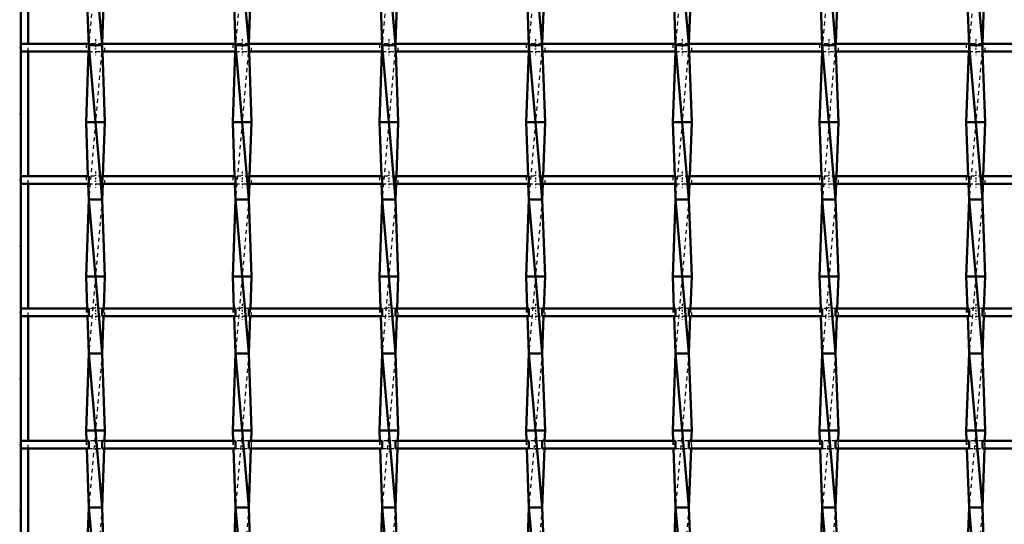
# Model space of a CAD drawing. Header units: millimetres. Extents: x -596 to 532, y -500 to 878.
# Tile 8 of 13: x -248 to 7, y 14 to 145. Entities that reach past the tile are written whole.
import ezdxf

# ---------------------------------------------------------------- set-up
doc = ezdxf.new("R2010")
doc.units = ezdxf.units.MM
doc.linetypes.add('Center', pattern=[1.5, 0.45, -0.5, 0.05, -0.5])
doc.linetypes.add('Dashed', pattern=[2, 1, -1])
for name, color, linetype, lineweight in [('2d ConnectionPoints', 7, 'Continuous', 50), ('AM_0', 7, 'Continuous', 50), ('AM_5', 3, 'Continuous', 25), ('AM_7', 7, 'Center', 25), ('AM_9', 6, 'Dashed', 25)]:
    doc.layers.add(name, color=color, linetype=linetype, lineweight=lineweight)
doc.dimstyles.new('ISO-25', dxfattribs={"dimtxt": 2.5, "dimasz": 2.5, "dimexe": 1.25, "dimexo": 0.625, "dimtad": 1, "dimtxsty": 'Standard', "dimcen": 2.5, "dimadec": 0, "dimazin": 0, "dimtfac": 1, "dimtmove": 0, "dimatfit": 3, "dimfxl": 1, "dimarcsym": 0})

# ---------------------------------------------------------------- blocks, each defined once
blk = doc.blocks.new('3_wwc56b8xnlzvjf3p20iw2rz7n________0_in_LSSP2303438211500100035010_4')
at = {"layer": 'AM_0'}
for p, q in [((-230.33, 178), (-226.87, 138)), ((-231.05, 158), (-230.33, 138)), ((-226.15, 158), (-226.86, 138.32)), ((-230.39, 136.32), (-231.05, 118)), ((-226.87, 138), (-230.33, 138)), ((-230.33, 138), (-226.87, 98)), ((-226.81, 136.32), (-226.15, 118)), ((-231.05, 118), (-230.55, 103.99)), ((-226.15, 118), (-231.05, 118)), ((-226.15, 118), (-226.65, 103.99)), ((-230.48, 101.99), (-230.33, 98)), ((-226.72, 101.99), (-226.87, 98)), ((-230.33, 98), (-231.05, 78)), ((-230.33, 98), (-226.87, 58)), ((-226.87, 98), (-230.33, 98)), ((-226.87, 98), (-226.15, 78)), ((-231.05, 78), (-230.75, 69.66)), ((-226.15, 78), (-231.05, 78)), ((-226.15, 78), (-226.45, 69.66)), ((-230.68, 67.66), (-230.33, 58)), ((-226.52, 67.66), (-226.87, 58)), ((-230.33, 58), (-231.05, 38)), ((-226.87, 58), (-230.33, 58)), ((-230.33, 58), (-226.87, 18)), ((-226.87, 58), (-226.15, 38)), ((-231.05, 38), (-230.95, 35.33)), ((-226.15, 38), (-231.05, 38)), ((-226.15, 38), (-226.25, 35.33)), ((-230.88, 33.33), (-230.33, 18)), ((-226.32, 33.33), (-226.87, 18)), ((-230.33, 18), (-230.94, 1)), ((-230.33, 18), (-226.87, -22)), ((-226.87, 18), (-230.33, 18)), ((-226.87, 18), (-226.26, 1))]:
    blk.add_line(p, q, dxfattribs=at)
at = {"layer": 'AM_9'}
for p, q in [((-226.87, 178), (-230.33, 138)), ((-226.86, 138.32), (-226.87, 138)), ((-230.33, 138), (-230.39, 136.32)), ((-226.87, 138), (-230.33, 98)), ((-226.87, 138), (-226.81, 136.32)), ((-230.55, 103.99), (-230.48, 101.99)), ((-226.65, 103.99), (-226.72, 101.99)), ((-226.87, 98), (-230.33, 58)), ((-230.75, 69.66), (-230.68, 67.66)), ((-226.45, 69.66), (-226.52, 67.66)), ((-226.87, 58), (-230.33, 18)), ((-230.95, 35.33), (-230.88, 33.33)), ((-226.25, 35.33), (-226.32, 33.33)), ((-226.87, 18), (-230.33, -22))]:
    blk.add_line(p, q, dxfattribs=at)
blk = doc.blocks.new('4_lnzbcvpnse5bbsbunnzedml8h________0_in_LSSP2303438211500100035010_4')
at = {"layer": 'AM_0'}
for p, q in [((-192.23, 178), (-188.77, 138)), ((-192.95, 158), (-192.23, 138)), ((-188.05, 158), (-188.76, 138.32)), ((-192.29, 136.32), (-192.95, 118)), ((-188.77, 138), (-192.23, 138)), ((-192.23, 138), (-188.77, 98)), ((-188.71, 136.32), (-188.05, 118)), ((-192.95, 118), (-192.45, 103.99)), ((-188.05, 118), (-192.95, 118)), ((-188.05, 118), (-188.55, 103.99)), ((-192.38, 101.99), (-192.23, 98)), ((-188.62, 101.99), (-188.77, 98)), ((-192.23, 98), (-192.95, 78)), ((-188.77, 98), (-192.23, 98)), ((-192.23, 98), (-188.77, 58)), ((-188.77, 98), (-188.05, 78)), ((-192.95, 78), (-192.65, 69.66)), ((-188.05, 78), (-192.95, 78)), ((-188.05, 78), (-188.35, 69.66)), ((-192.58, 67.66), (-192.23, 58)), ((-188.42, 67.66), (-188.77, 58)), ((-192.23, 58), (-192.95, 38)), ((-192.23, 58), (-188.77, 18)), ((-188.77, 58), (-192.23, 58)), ((-188.77, 58), (-188.05, 38)), ((-192.95, 38), (-192.85, 35.33)), ((-188.05, 38), (-192.95, 38)), ((-188.05, 38), (-188.15, 35.33)), ((-192.78, 33.33), (-192.23, 18)), ((-188.22, 33.33), (-188.77, 18)), ((-192.23, 18), (-192.84, 1)), ((-192.23, 18), (-188.77, -22)), ((-188.77, 18), (-192.23, 18)), ((-188.77, 18), (-188.16, 1))]:
    blk.add_line(p, q, dxfattribs=at)
at = {"layer": 'AM_9'}
for p, q in [((-188.77, 178), (-192.23, 138)), ((-188.76, 138.32), (-188.77, 138)), ((-192.23, 138), (-192.29, 136.32)), ((-188.77, 138), (-192.23, 98)), ((-188.77, 138), (-188.71, 136.32)), ((-192.45, 103.99), (-192.38, 101.99)), ((-188.55, 103.99), (-188.62, 101.99)), ((-188.77, 98), (-192.23, 58)), ((-192.65, 69.66), (-192.58, 67.66)), ((-188.35, 69.66), (-188.42, 67.66)), ((-188.77, 58), (-192.23, 18)), ((-192.85, 35.33), (-192.78, 33.33)), ((-188.15, 35.33), (-188.22, 33.33)), ((-188.77, 18), (-192.23, -22))]:
    blk.add_line(p, q, dxfattribs=at)
blk = doc.blocks.new('5_c0e2vuyqri1m581cl8q4z9u3j________0_in_LSSP2303438211500100035010_4')
at = {"layer": 'AM_0'}
for p, q in [((-154.13, 178), (-150.67, 138)), ((-154.85, 158), (-154.13, 138)), ((-149.95, 158), (-150.66, 138.32)), ((-154.19, 136.32), (-154.85, 118)), ((-150.67, 138), (-154.13, 138)), ((-154.13, 138), (-150.67, 98)), ((-150.61, 136.32), (-149.95, 118)), ((-149.95, 118), (-154.85, 118)), ((-154.85, 118), (-154.35, 103.99)), ((-149.95, 118), (-150.45, 103.99)), ((-154.28, 101.99), (-154.13, 98)), ((-150.52, 101.99), (-150.67, 98)), ((-154.13, 98), (-154.85, 78)), ((-154.13, 98), (-150.67, 58)), ((-150.67, 98), (-154.13, 98)), ((-150.67, 98), (-149.95, 78)), ((-154.85, 78), (-154.55, 69.66)), ((-149.95, 78), (-154.85, 78)), ((-149.95, 78), (-150.25, 69.66)), ((-154.48, 67.66), (-154.13, 58)), ((-150.32, 67.66), (-150.67, 58)), ((-154.13, 58), (-154.85, 38)), ((-154.13, 58), (-150.67, 18)), ((-150.67, 58), (-154.13, 58)), ((-150.67, 58), (-149.95, 38)), ((-149.95, 38), (-154.85, 38)), ((-154.85, 38), (-154.75, 35.33)), ((-149.95, 38), (-150.05, 35.33)), ((-154.68, 33.33), (-154.13, 18)), ((-150.12, 33.33), (-150.67, 18)), ((-154.13, 18), (-154.74, 1)), ((-154.13, 18), (-150.67, -22)), ((-150.67, 18), (-154.13, 18)), ((-150.67, 18), (-150.06, 1))]:
    blk.add_line(p, q, dxfattribs=at)
at = {"layer": 'AM_9'}
for p, q in [((-150.67, 178), (-154.13, 138)), ((-150.66, 138.32), (-150.67, 138)), ((-154.13, 138), (-154.19, 136.32)), ((-150.67, 138), (-154.13, 98)), ((-150.67, 138), (-150.61, 136.32)), ((-154.35, 103.99), (-154.28, 101.99)), ((-150.45, 103.99), (-150.52, 101.99)), ((-150.67, 98), (-154.13, 58)), ((-154.55, 69.66), (-154.48, 67.66)), ((-150.25, 69.66), (-150.32, 67.66)), ((-150.67, 58), (-154.13, 18)), ((-154.75, 35.33), (-154.68, 33.33)), ((-150.05, 35.33), (-150.12, 33.33)), ((-150.67, 18), (-154.13, -22))]:
    blk.add_line(p, q, dxfattribs=at)
blk = doc.blocks.new('6_xqwrvxka99fah0wvfdrn8ounh________0_in_LSSP2303438211500100035010_4')
at = {"layer": 'AM_0'}
for p, q in [((-116.03, 178), (-112.57, 138)), ((-116.75, 158), (-116.03, 138)), ((-111.85, 158), (-112.56, 138.32)), ((-116.09, 136.32), (-116.75, 118)), ((-112.57, 138), (-116.03, 138)), ((-116.03, 138), (-112.57, 98)), ((-112.51, 136.32), (-111.85, 118)), ((-111.85, 118), (-116.75, 118)), ((-116.75, 118), (-116.25, 103.99)), ((-111.85, 118), (-112.35, 103.99)), ((-116.18, 101.99), (-116.03, 98)), ((-112.42, 101.99), (-112.57, 98)), ((-116.03, 98), (-116.75, 78)), ((-116.03, 98), (-112.57, 58)), ((-112.57, 98), (-116.03, 98)), ((-112.57, 98), (-111.85, 78)), ((-116.75, 78), (-116.45, 69.66)), ((-111.85, 78), (-116.75, 78)), ((-111.85, 78), (-112.15, 69.66)), ((-116.38, 67.66), (-116.03, 58)), ((-112.22, 67.66), (-112.57, 58)), ((-116.03, 58), (-116.75, 38)), ((-116.03, 58), (-112.57, 18)), ((-112.57, 58), (-116.03, 58)), ((-112.57, 58), (-111.85, 38)), ((-111.85, 38), (-116.75, 38)), ((-116.75, 38), (-116.65, 35.33)), ((-111.85, 38), (-111.95, 35.33)), ((-116.58, 33.33), (-116.03, 18)), ((-112.02, 33.33), (-112.57, 18)), ((-116.03, 18), (-116.64, 1)), ((-116.03, 18), (-112.57, -22)), ((-112.57, 18), (-116.03, 18)), ((-112.57, 18), (-111.96, 1))]:
    blk.add_line(p, q, dxfattribs=at)
at = {"layer": 'AM_9'}
for p, q in [((-112.57, 178), (-116.03, 138)), ((-112.56, 138.32), (-112.57, 138)), ((-116.03, 138), (-116.09, 136.32)), ((-112.57, 138), (-116.03, 98)), ((-112.57, 138), (-112.51, 136.32)), ((-116.25, 103.99), (-116.18, 101.99)), ((-112.35, 103.99), (-112.42, 101.99)), ((-112.57, 98), (-116.03, 58)), ((-116.45, 69.66), (-116.38, 67.66)), ((-112.15, 69.66), (-112.22, 67.66)), ((-112.57, 58), (-116.03, 18)), ((-116.65, 35.33), (-116.58, 33.33)), ((-111.95, 35.33), (-112.02, 33.33)), ((-112.57, 18), (-116.03, -22))]:
    blk.add_line(p, q, dxfattribs=at)
blk = doc.blocks.new('7_ieudmxhjtif2eib9z643zhu7a________0_in_LSSP2303438211500100035010_4')
at = {"layer": 'AM_0'}
for p, q in [((-77.93, 178), (-74.47, 138)), ((-78.65, 158), (-77.93, 138)), ((-73.75, 158), (-74.46, 138.32)), ((-77.99, 136.32), (-78.65, 118)), ((-74.47, 138), (-77.93, 138)), ((-77.93, 138), (-74.47, 98)), ((-74.41, 136.32), (-73.75, 118)), ((-73.75, 118), (-78.65, 118)), ((-78.65, 118), (-78.15, 103.99)), ((-73.75, 118), (-74.25, 103.99)), ((-78.08, 101.99), (-77.93, 98)), ((-74.32, 101.99), (-74.47, 98)), ((-77.93, 98), (-78.65, 78)), ((-77.93, 98), (-74.47, 58)), ((-74.47, 98), (-77.93, 98)), ((-74.47, 98), (-73.75, 78)), ((-73.75, 78), (-78.65, 78)), ((-78.65, 78), (-78.35, 69.66)), ((-73.75, 78), (-74.05, 69.66)), ((-78.28, 67.66), (-77.93, 58)), ((-74.12, 67.66), (-74.47, 58)), ((-77.93, 58), (-78.65, 38)), ((-74.47, 58), (-77.93, 58)), ((-77.93, 58), (-74.47, 18)), ((-74.47, 58), (-73.75, 38)), ((-73.75, 38), (-78.65, 38)), ((-78.65, 38), (-78.55, 35.33)), ((-73.75, 38), (-73.85, 35.33)), ((-78.48, 33.33), (-77.93, 18)), ((-73.92, 33.33), (-74.47, 18)), ((-77.93, 18), (-78.54, 1)), ((-77.93, 18), (-74.47, -22)), ((-74.47, 18), (-77.93, 18)), ((-74.47, 18), (-73.86, 1))]:
    blk.add_line(p, q, dxfattribs=at)
at = {"layer": 'AM_9'}
for p, q in [((-74.47, 178), (-77.93, 138)), ((-74.46, 138.32), (-74.47, 138)), ((-77.93, 138), (-77.99, 136.32)), ((-74.47, 138), (-77.93, 98)), ((-74.47, 138), (-74.41, 136.32)), ((-78.15, 103.99), (-78.08, 101.99)), ((-74.25, 103.99), (-74.32, 101.99)), ((-74.47, 98), (-77.93, 58)), ((-78.35, 69.66), (-78.28, 67.66)), ((-74.05, 69.66), (-74.12, 67.66)), ((-74.47, 58), (-77.93, 18)), ((-78.55, 35.33), (-78.48, 33.33)), ((-73.85, 35.33), (-73.92, 33.33)), ((-74.47, 18), (-77.93, -22))]:
    blk.add_line(p, q, dxfattribs=at)
blk = doc.blocks.new('8_cse8lqg8h4rpod35zoybp97ww________0_in_LSSP2303438211500100035010_4')
at = {"layer": 'AM_0'}
for p, q in [((-39.83, 178), (-36.37, 138)), ((-40.55, 158), (-39.83, 138)), ((-35.65, 158), (-36.36, 138.32)), ((-39.89, 136.32), (-40.55, 118)), ((-39.83, 138), (-36.37, 98)), ((-36.37, 138), (-39.83, 138)), ((-36.31, 136.32), (-35.65, 118)), ((-35.65, 118), (-40.55, 118)), ((-40.55, 118), (-40.05, 103.99)), ((-35.65, 118), (-36.15, 103.99)), ((-39.98, 101.99), (-39.83, 98)), ((-36.22, 101.99), (-36.37, 98)), ((-39.83, 98), (-40.55, 78)), ((-39.83, 98), (-36.37, 58)), ((-36.37, 98), (-39.83, 98)), ((-36.37, 98), (-35.65, 78)), ((-40.55, 78), (-40.25, 69.66)), ((-35.65, 78), (-40.55, 78)), ((-35.65, 78), (-35.95, 69.66)), ((-40.18, 67.66), (-39.83, 58)), ((-36.02, 67.66), (-36.37, 58)), ((-39.83, 58), (-40.55, 38)), ((-39.83, 58), (-36.37, 18)), ((-36.37, 58), (-39.83, 58)), ((-36.37, 58), (-35.65, 38)), ((-40.55, 38), (-40.45, 35.33)), ((-35.65, 38), (-40.55, 38)), ((-35.65, 38), (-35.75, 35.33)), ((-40.38, 33.33), (-39.83, 18)), ((-35.82, 33.33), (-36.37, 18)), ((-39.83, 18), (-40.44, 1)), ((-39.83, 18), (-36.37, -22)), ((-36.37, 18), (-39.83, 18)), ((-36.37, 18), (-35.76, 1))]:
    blk.add_line(p, q, dxfattribs=at)
at = {"layer": 'AM_9'}
for p, q in [((-36.37, 178), (-39.83, 138)), ((-36.36, 138.32), (-36.37, 138)), ((-39.83, 138), (-39.89, 136.32)), ((-36.37, 138), (-39.83, 98)), ((-36.37, 138), (-36.31, 136.32)), ((-40.05, 103.99), (-39.98, 101.99)), ((-36.15, 103.99), (-36.22, 101.99)), ((-36.37, 98), (-39.83, 58)), ((-40.25, 69.66), (-40.18, 67.66)), ((-35.95, 69.66), (-36.02, 67.66)), ((-36.37, 58), (-39.83, 18)), ((-40.45, 35.33), (-40.38, 33.33)), ((-35.75, 35.33), (-35.82, 33.33)), ((-36.37, 18), (-39.83, -22))]:
    blk.add_line(p, q, dxfattribs=at)
blk = doc.blocks.new('9_ltqe2n2kcvevpsw06ftye0s9l________0_in_LSSP2303438211500100035010_4')
at = {"layer": 'AM_0'}
for p, q in [((-1.73, 178), (1.73, 138)), ((-2.45, 158), (-1.73, 138)), ((2.45, 158), (1.74, 138.32)), ((-1.79, 136.32), (-2.45, 118)), ((-1.73, 138), (1.73, 98)), ((1.73, 138), (-1.73, 138)), ((1.79, 136.32), (2.45, 118)), ((-2.45, 118), (-1.95, 103.99)), ((2.45, 118), (-2.45, 118)), ((2.45, 118), (1.95, 103.99)), ((-1.88, 101.99), (-1.73, 98)), ((1.88, 101.99), (1.73, 98)), ((-1.73, 98), (-2.45, 78)), ((-1.73, 98), (1.73, 58)), ((1.73, 98), (-1.73, 98)), ((1.73, 98), (2.45, 78)), ((2.45, 78), (-2.45, 78)), ((-2.45, 78), (-2.15, 69.66)), ((2.45, 78), (2.15, 69.66)), ((-2.08, 67.66), (-1.73, 58)), ((2.08, 67.66), (1.73, 58)), ((-1.73, 58), (-2.45, 38)), ((1.73, 58), (-1.73, 58)), ((-1.73, 58), (1.73, 18)), ((1.73, 58), (2.45, 38)), ((2.45, 38), (-2.45, 38)), ((-2.45, 38), (-2.35, 35.33)), ((2.45, 38), (2.35, 35.33)), ((-2.28, 33.33), (-1.73, 18)), ((2.28, 33.33), (1.73, 18)), ((-1.73, 18), (-2.34, 1)), ((-1.73, 18), (1.73, -22)), ((1.73, 18), (-1.73, 18)), ((1.73, 18), (2.34, 1))]:
    blk.add_line(p, q, dxfattribs=at)
at = {"layer": 'AM_9'}
for p, q in [((1.73, 178), (-1.73, 138)), ((1.74, 138.32), (1.73, 138)), ((-1.73, 138), (-1.79, 136.32)), ((1.73, 138), (-1.73, 98)), ((1.73, 138), (1.79, 136.32)), ((-1.95, 103.99), (-1.88, 101.99)), ((1.95, 103.99), (1.88, 101.99)), ((1.73, 98), (-1.73, 58)), ((-2.15, 69.66), (-2.08, 67.66)), ((2.15, 69.66), (2.08, 67.66)), ((1.73, 58), (-1.73, 18)), ((-2.35, 35.33), (-2.28, 33.33)), ((2.35, 35.33), (2.28, 33.33)), ((1.73, 18), (-1.73, -22))]:
    blk.add_line(p, q, dxfattribs=at)
blk = doc.blocks.new('32_pah53wmnck0r95271n9xwpf8e________0_in_LSSP2303438211500100035010_4')
at = {"layer": 'AM_0'}
for p, q in [((-248, 35.33), (-248, 33.33)), ((-230.33, 35.33), (-248, 35.33)), ((-230.33, 33.33), (-248, 33.33)), ((-230.33, 35.33), (-230.33, 33.33)), ((-192.23, 35.33), (-226.87, 35.33)), ((-226.87, 33.33), (-226.87, 35.33)), ((-192.23, 33.33), (-226.87, 33.33)), ((-192.23, 35.33), (-192.23, 33.33)), ((-188.77, 33.33), (-188.77, 35.33)), ((-154.13, 35.33), (-188.77, 35.33)), ((-154.13, 33.33), (-188.77, 33.33)), ((-154.13, 35.33), (-154.13, 33.33)), ((-150.67, 33.33), (-150.67, 35.33)), ((-116.03, 35.33), (-150.67, 35.33)), ((-116.03, 33.33), (-150.67, 33.33)), ((-116.03, 35.33), (-116.03, 33.33)), ((-112.57, 33.33), (-112.57, 35.33)), ((-77.93, 35.33), (-112.57, 35.33)), ((-77.93, 33.33), (-112.57, 33.33)), ((-77.93, 35.33), (-77.93, 33.33)), ((-74.47, 33.33), (-74.47, 35.33)), ((-39.83, 35.33), (-74.47, 35.33)), ((-39.83, 33.33), (-74.47, 33.33)), ((-39.83, 35.33), (-39.83, 33.33)), ((-36.37, 33.33), (-36.37, 35.33)), ((-1.73, 35.33), (-36.37, 35.33)), ((-1.73, 33.33), (-36.37, 33.33)), ((-1.73, 35.33), (-1.73, 33.33)), ((36.37, 35.33), (1.73, 35.33)), ((1.73, 33.33), (1.73, 35.33)), ((36.37, 33.33), (1.73, 33.33))]:
    blk.add_line(p, q, dxfattribs=at)
at = {"layer": 'AM_7'}
for p, q in [((-228.6, 36.53), (-228.6, 32.13)), ((-190.5, 36.53), (-190.5, 32.13)), ((-152.4, 36.53), (-152.4, 32.13)), ((-114.3, 36.53), (-114.3, 32.13)), ((-76.2, 36.53), (-76.2, 32.13)), ((-38.1, 36.53), (-38.1, 32.13)), ((0, 36.53), (0, 32.13))]:
    blk.add_line(p, q, dxfattribs=at)
at = {"layer": 'AM_9'}
for p, q in [((-231.05, 35.33), (-231.05, 33.33)), ((-226.87, 35.33), (-230.33, 35.33)), ((-230.33, 33.33), (-226.87, 33.33)), ((-226.15, 33.33), (-226.15, 35.33)), ((-192.95, 35.33), (-192.95, 33.33)), ((-188.77, 35.33), (-192.23, 35.33)), ((-192.23, 33.33), (-188.77, 33.33)), ((-188.05, 33.33), (-188.05, 35.33)), ((-154.85, 35.33), (-154.85, 33.33)), ((-150.67, 35.33), (-154.13, 35.33)), ((-154.13, 33.33), (-150.67, 33.33)), ((-149.95, 33.33), (-149.95, 35.33)), ((-116.75, 35.33), (-116.75, 33.33)), ((-112.57, 35.33), (-116.03, 35.33)), ((-116.03, 33.33), (-112.57, 33.33)), ((-111.85, 33.33), (-111.85, 35.33)), ((-78.65, 35.33), (-78.65, 33.33)), ((-74.47, 35.33), (-77.93, 35.33)), ((-77.93, 33.33), (-74.47, 33.33)), ((-73.75, 33.33), (-73.75, 35.33)), ((-40.55, 35.33), (-40.55, 33.33)), ((-36.37, 35.33), (-39.83, 35.33)), ((-39.83, 33.33), (-36.37, 33.33)), ((-35.65, 33.33), (-35.65, 35.33)), ((-2.45, 35.33), (-2.45, 33.33)), ((1.73, 35.33), (-1.73, 35.33)), ((-1.73, 33.33), (1.73, 33.33)), ((2.45, 33.33), (2.45, 35.33))]:
    blk.add_line(p, q, dxfattribs=at)
blk = doc.blocks.new('33_d3k1msf02p21m5y9jwet8y5oe________0_in_LSSP2303438211500100035010_4')
at = {"layer": 'AM_0'}
for p, q in [((-248, 69.66), (-248, 67.66)), ((-230.33, 69.66), (-248, 69.66)), ((-230.33, 69.66), (-230.33, 67.66)), ((-192.23, 69.66), (-226.87, 69.66)), ((-226.87, 67.66), (-226.87, 69.66)), ((-192.23, 69.66), (-192.23, 67.66)), ((-188.77, 67.66), (-188.77, 69.66)), ((-154.13, 69.66), (-188.77, 69.66)), ((-154.13, 69.66), (-154.13, 67.66)), ((-150.67, 67.66), (-150.67, 69.66)), ((-116.03, 69.66), (-150.67, 69.66)), ((-116.03, 69.66), (-116.03, 67.66)), ((-112.57, 67.66), (-112.57, 69.66)), ((-77.93, 69.66), (-112.57, 69.66)), ((-77.93, 69.66), (-77.93, 67.66)), ((-39.83, 69.66), (-74.47, 69.66)), ((-74.47, 67.66), (-74.47, 69.66)), ((-39.83, 69.66), (-39.83, 67.66)), ((-36.37, 67.66), (-36.37, 69.66)), ((-1.73, 69.66), (-36.37, 69.66)), ((-1.73, 69.66), (-1.73, 67.66)), ((36.37, 69.66), (1.73, 69.66)), ((1.73, 67.66), (1.73, 69.66)), ((-230.33, 67.66), (-248, 67.66)), ((-192.23, 67.66), (-226.87, 67.66)), ((-154.13, 67.66), (-188.77, 67.66)), ((-116.03, 67.66), (-150.67, 67.66)), ((-77.93, 67.66), (-112.57, 67.66)), ((-39.83, 67.66), (-74.47, 67.66)), ((-1.73, 67.66), (-36.37, 67.66)), ((36.37, 67.66), (1.73, 67.66))]:
    blk.add_line(p, q, dxfattribs=at)
at = {"layer": 'AM_7'}
for p, q in [((-228.6, 70.86), (-228.6, 66.46)), ((-190.5, 70.86), (-190.5, 66.46)), ((-152.4, 70.86), (-152.4, 66.46)), ((-114.3, 70.86), (-114.3, 66.46)), ((-76.2, 70.86), (-76.2, 66.46)), ((-38.1, 70.86), (-38.1, 66.46)), ((0, 70.86), (0, 66.46))]:
    blk.add_line(p, q, dxfattribs=at)
at = {"layer": 'AM_9'}
for p, q in [((-231.05, 69.66), (-231.05, 67.66)), ((-226.87, 69.66), (-230.33, 69.66)), ((-226.15, 67.66), (-226.15, 69.66)), ((-192.95, 69.66), (-192.95, 67.66)), ((-188.77, 69.66), (-192.23, 69.66)), ((-188.05, 67.66), (-188.05, 69.66)), ((-154.85, 69.66), (-154.85, 67.66)), ((-150.67, 69.66), (-154.13, 69.66)), ((-149.95, 67.66), (-149.95, 69.66)), ((-116.75, 69.66), (-116.75, 67.66)), ((-112.57, 69.66), (-116.03, 69.66)), ((-111.85, 67.66), (-111.85, 69.66)), ((-78.65, 69.66), (-78.65, 67.66)), ((-74.47, 69.66), (-77.93, 69.66)), ((-73.75, 67.66), (-73.75, 69.66)), ((-40.55, 69.66), (-40.55, 67.66)), ((-36.37, 69.66), (-39.83, 69.66)), ((-35.65, 67.66), (-35.65, 69.66)), ((-2.45, 69.66), (-2.45, 67.66)), ((1.73, 69.66), (-1.73, 69.66)), ((2.45, 67.66), (2.45, 69.66)), ((-230.33, 67.66), (-226.87, 67.66)), ((-192.23, 67.66), (-188.77, 67.66)), ((-154.13, 67.66), (-150.67, 67.66)), ((-116.03, 67.66), (-112.57, 67.66)), ((-77.93, 67.66), (-74.47, 67.66)), ((-39.83, 67.66), (-36.37, 67.66)), ((-1.73, 67.66), (1.73, 67.66))]:
    blk.add_line(p, q, dxfattribs=at)
blk = doc.blocks.new('34_04g8fced9caa6k9jicedisieh________0_in_LSSP2303438211500100035010_4')
at = {"layer": 'AM_0'}
for p, q in [((-248, 103.99), (-248, 101.99)), ((-230.33, 103.99), (-248, 103.99)), ((-230.33, 103.99), (-230.33, 101.99)), ((-192.23, 103.99), (-226.87, 103.99)), ((-226.87, 101.99), (-226.87, 103.99)), ((-192.23, 103.99), (-192.23, 101.99)), ((-188.77, 101.99), (-188.77, 103.99)), ((-154.13, 103.99), (-188.77, 103.99)), ((-154.13, 103.99), (-154.13, 101.99)), ((-150.67, 101.99), (-150.67, 103.99)), ((-116.03, 103.99), (-150.67, 103.99)), ((-116.03, 103.99), (-116.03, 101.99)), ((-112.57, 101.99), (-112.57, 103.99)), ((-77.93, 103.99), (-112.57, 103.99)), ((-77.93, 103.99), (-77.93, 101.99)), ((-39.83, 103.99), (-74.47, 103.99)), ((-74.47, 101.99), (-74.47, 103.99)), ((-39.83, 103.99), (-39.83, 101.99)), ((-36.37, 101.99), (-36.37, 103.99)), ((-1.73, 103.99), (-36.37, 103.99)), ((-1.73, 103.99), (-1.73, 101.99)), ((36.37, 103.99), (1.73, 103.99)), ((1.73, 101.99), (1.73, 103.99)), ((-230.33, 101.99), (-248, 101.99)), ((-192.23, 101.99), (-226.87, 101.99)), ((-154.13, 101.99), (-188.77, 101.99)), ((-116.03, 101.99), (-150.67, 101.99)), ((-77.93, 101.99), (-112.57, 101.99)), ((-39.83, 101.99), (-74.47, 101.99)), ((-1.73, 101.99), (-36.37, 101.99)), ((36.37, 101.99), (1.73, 101.99))]:
    blk.add_line(p, q, dxfattribs=at)
at = {"layer": 'AM_7'}
for p, q in [((-228.6, 105.19), (-228.6, 100.79)), ((-190.5, 105.19), (-190.5, 100.79)), ((-152.4, 105.19), (-152.4, 100.79)), ((-114.3, 105.19), (-114.3, 100.79)), ((-76.2, 105.19), (-76.2, 100.79)), ((-38.1, 105.19), (-38.1, 100.79)), ((0, 105.19), (0, 100.79))]:
    blk.add_line(p, q, dxfattribs=at)
at = {"layer": 'AM_9'}
for p, q in [((-231.05, 103.99), (-231.05, 101.99)), ((-226.87, 103.99), (-230.33, 103.99)), ((-226.15, 101.99), (-226.15, 103.99)), ((-192.95, 103.99), (-192.95, 101.99)), ((-188.77, 103.99), (-192.23, 103.99)), ((-188.05, 101.99), (-188.05, 103.99)), ((-154.85, 103.99), (-154.85, 101.99)), ((-150.67, 103.99), (-154.13, 103.99)), ((-149.95, 101.99), (-149.95, 103.99)), ((-116.75, 103.99), (-116.75, 101.99)), ((-112.57, 103.99), (-116.03, 103.99)), ((-111.85, 101.99), (-111.85, 103.99)), ((-78.65, 103.99), (-78.65, 101.99)), ((-74.47, 103.99), (-77.93, 103.99)), ((-73.75, 101.99), (-73.75, 103.99)), ((-40.55, 103.99), (-40.55, 101.99)), ((-36.37, 103.99), (-39.83, 103.99)), ((-35.65, 101.99), (-35.65, 103.99)), ((-2.45, 103.99), (-2.45, 101.99)), ((1.73, 103.99), (-1.73, 103.99)), ((2.45, 101.99), (2.45, 103.99)), ((-230.33, 101.99), (-226.87, 101.99)), ((-192.23, 101.99), (-188.77, 101.99)), ((-154.13, 101.99), (-150.67, 101.99)), ((-116.03, 101.99), (-112.57, 101.99)), ((-77.93, 101.99), (-74.47, 101.99)), ((-39.83, 101.99), (-36.37, 101.99)), ((-1.73, 101.99), (1.73, 101.99))]:
    blk.add_line(p, q, dxfattribs=at)
blk = doc.blocks.new('35_i8agk7jvtzcjha310v4tsjw0o________0_in_LSSP2303438211500100035010_4')
at = {"layer": 'AM_0'}
for p, q in [((-248, 138.32), (-248, 136.32)), ((-230.33, 138.32), (-248, 138.32)), ((-230.33, 138.32), (-230.33, 136.32)), ((-192.23, 138.32), (-226.87, 138.32)), ((-226.87, 136.32), (-226.87, 138.32)), ((-192.23, 138.32), (-192.23, 136.32)), ((-188.77, 136.32), (-188.77, 138.32)), ((-154.13, 138.32), (-188.77, 138.32)), ((-154.13, 138.32), (-154.13, 136.32)), ((-116.03, 138.32), (-150.67, 138.32)), ((-150.67, 136.32), (-150.67, 138.32)), ((-116.03, 138.32), (-116.03, 136.32)), ((-112.57, 136.32), (-112.57, 138.32)), ((-77.93, 138.32), (-112.57, 138.32)), ((-77.93, 138.32), (-77.93, 136.32)), ((-74.47, 136.32), (-74.47, 138.32)), ((-39.83, 138.32), (-74.47, 138.32)), ((-39.83, 138.32), (-39.83, 136.32)), ((-36.37, 136.32), (-36.37, 138.32)), ((-1.73, 138.32), (-36.37, 138.32)), ((-1.73, 138.32), (-1.73, 136.32)), ((36.37, 138.32), (1.73, 138.32)), ((1.73, 136.32), (1.73, 138.32)), ((-230.33, 136.32), (-248, 136.32)), ((-192.23, 136.32), (-226.87, 136.32)), ((-154.13, 136.32), (-188.77, 136.32)), ((-116.03, 136.32), (-150.67, 136.32)), ((-77.93, 136.32), (-112.57, 136.32)), ((-39.83, 136.32), (-74.47, 136.32)), ((-1.73, 136.32), (-36.37, 136.32)), ((36.37, 136.32), (1.73, 136.32))]:
    blk.add_line(p, q, dxfattribs=at)
at = {"layer": 'AM_7'}
for p, q in [((-228.6, 139.52), (-228.6, 135.12)), ((-190.5, 139.52), (-190.5, 135.12)), ((-152.4, 139.52), (-152.4, 135.12)), ((-114.3, 139.52), (-114.3, 135.12)), ((-76.2, 139.52), (-76.2, 135.12)), ((-38.1, 139.52), (-38.1, 135.12)), ((0, 139.52), (0, 135.12))]:
    blk.add_line(p, q, dxfattribs=at)
at = {"layer": 'AM_9'}
for p, q in [((-231.05, 138.32), (-231.05, 136.32)), ((-226.86, 138.32), (-230.34, 138.32)), ((-226.15, 136.32), (-226.15, 138.32)), ((-192.95, 138.32), (-192.95, 136.32)), ((-188.76, 138.32), (-192.24, 138.32)), ((-188.05, 136.32), (-188.05, 138.32)), ((-154.85, 138.32), (-154.85, 136.32)), ((-150.66, 138.32), (-154.14, 138.32)), ((-149.95, 136.32), (-149.95, 138.32)), ((-116.75, 138.32), (-116.75, 136.32)), ((-112.56, 138.32), (-116.04, 138.32)), ((-111.85, 136.32), (-111.85, 138.32)), ((-78.65, 138.32), (-78.65, 136.32)), ((-74.46, 138.32), (-77.94, 138.32)), ((-73.75, 136.32), (-73.75, 138.32)), ((-40.55, 138.32), (-40.55, 136.32)), ((-36.36, 138.32), (-39.84, 138.32)), ((-35.65, 136.32), (-35.65, 138.32)), ((-2.45, 138.32), (-2.45, 136.32)), ((1.74, 138.32), (-1.74, 138.32)), ((2.45, 136.32), (2.45, 138.32)), ((-230.33, 136.32), (-226.87, 136.32)), ((-192.23, 136.32), (-188.77, 136.32)), ((-154.13, 136.32), (-150.67, 136.32)), ((-116.03, 136.32), (-112.57, 136.32)), ((-77.93, 136.32), (-74.47, 136.32)), ((-39.83, 136.32), (-36.37, 136.32)), ((-1.73, 136.32), (1.73, 136.32))]:
    blk.add_line(p, q, dxfattribs=at)
blk = doc.blocks.new('46_hrmgn2uxbu3xxwa67uef1m58b________0_in_LSSP2303438211500100035010_4')
at = {"layer": 'AM_0'}
for p, q in [((-248, -498), (-248, 498)), ((-246.05, 138.32), (-246.05, 170.65)), ((-246.05, 103.99), (-246.05, 136.32)), ((-246.05, 69.66), (-246.05, 101.99)), ((-246.05, 35.33), (-246.05, 67.66)), ((-246.05, 1), (-246.05, 33.33))]:
    blk.add_line(p, q, dxfattribs=at)
at = {"layer": 'AM_9'}
for p, q in [((-246.05, 136.32), (-246.05, 138.32)), ((-246.05, 101.99), (-246.05, 103.99)), ((-246.05, 67.66), (-246.05, 69.66)), ((-246.05, 33.33), (-246.05, 35.33))]:
    blk.add_line(p, q, dxfattribs=at)
blk = doc.blocks.new('*D50')
at = {"layer": 'AM_5', "color": 0, "lineweight": -2}
for p, q in [((-350, 40), (-350, 80)), ((-250, 0), (-350, 0)), ((-350, -34.33), (-350, 0)), ((-250, -34.33), (-350, -34.33)), ((-350, -74.33), (-350, -114.33))]:
    blk.add_line(p, q, dxfattribs=at)
at = {"layer": 'AM_5', "color": 0}
for points in [[(-356.67, 40), (-343.33, 40), (-350, 0)], [(-343.33, -74.33), (-356.67, -74.33), (-350, -34.33)]]:
    blk.add_solid(points, dxfattribs=at)
at = {"layer": 'Defpoints', "color": 0}
for p in [(-350, 0), (-250, 0), (-250, -34.33)]:
    blk.add_point(p, dxfattribs=at)
at = {"layer": 'AM_5', "color": 0, "insert": (-370, 224), "char_height": 40, "attachment_point": 5, "rotation": 90}
blk.add_mtext('TT = 34.3 mm', dxfattribs=at)

msp = doc.modelspace()

# ---------------------------------------------------------------- linework, layer by layer
at = {"layer": '2d ConnectionPoints'}
for p in [(-248, 137.32), (-248, 137.32), (-248, 120.155), (-248, 102.99), (-248, 102.99), (-248, 85.825), (-248, 68.66), (-248, 68.66), (-248, 51.495), (-248, 34.33), (-248, 34.33), (-248, 17.165)]:
    msp.add_point(p, dxfattribs=at)

# ---------------------------------------------------------------- block references
for name in ['46_hrmgn2uxbu3xxwa67uef1m58b________0_in_LSSP2303438211500100035010_4', '3_wwc56b8xnlzvjf3p20iw2rz7n________0_in_LSSP2303438211500100035010_4', '4_lnzbcvpnse5bbsbunnzedml8h________0_in_LSSP2303438211500100035010_4', '5_c0e2vuyqri1m581cl8q4z9u3j________0_in_LSSP2303438211500100035010_4', '6_xqwrvxka99fah0wvfdrn8ounh________0_in_LSSP2303438211500100035010_4', '7_ieudmxhjtif2eib9z643zhu7a________0_in_LSSP2303438211500100035010_4', '8_cse8lqg8h4rpod35zoybp97ww________0_in_LSSP2303438211500100035010_4', '9_ltqe2n2kcvevpsw06ftye0s9l________0_in_LSSP2303438211500100035010_4', '35_i8agk7jvtzcjha310v4tsjw0o________0_in_LSSP2303438211500100035010_4', '34_04g8fced9caa6k9jicedisieh________0_in_LSSP2303438211500100035010_4', '33_d3k1msf02p21m5y9jwet8y5oe________0_in_LSSP2303438211500100035010_4', '32_pah53wmnck0r95271n9xwpf8e________0_in_LSSP2303438211500100035010_4']:
    msp.add_blockref(name, (0, 0))

# ---------------------------------------------------------------- dimensions: what is measured, and where the dimension line sits
at = {"layer": 'AM_5'}
dim = msp.add_linear_dim(base=(-350, 0), p1=(-250, -34.33), p2=(-250, 0), angle=90, text='TT = 34.3 mm', dimstyle='ISO-25', override={"dimtxt": 40, "dimasz": 40, "dimexe": 0, "dimexo": 0, "dimgap": 12}, dxfattribs=at)
dim.commit()
dim.dimension.update_dxf_attribs({"geometry": '*D50', "text_midpoint": (-370, 224), "dimtype": 160, "text_rotation": 90})

doc.saveas('drawing.dxf')
